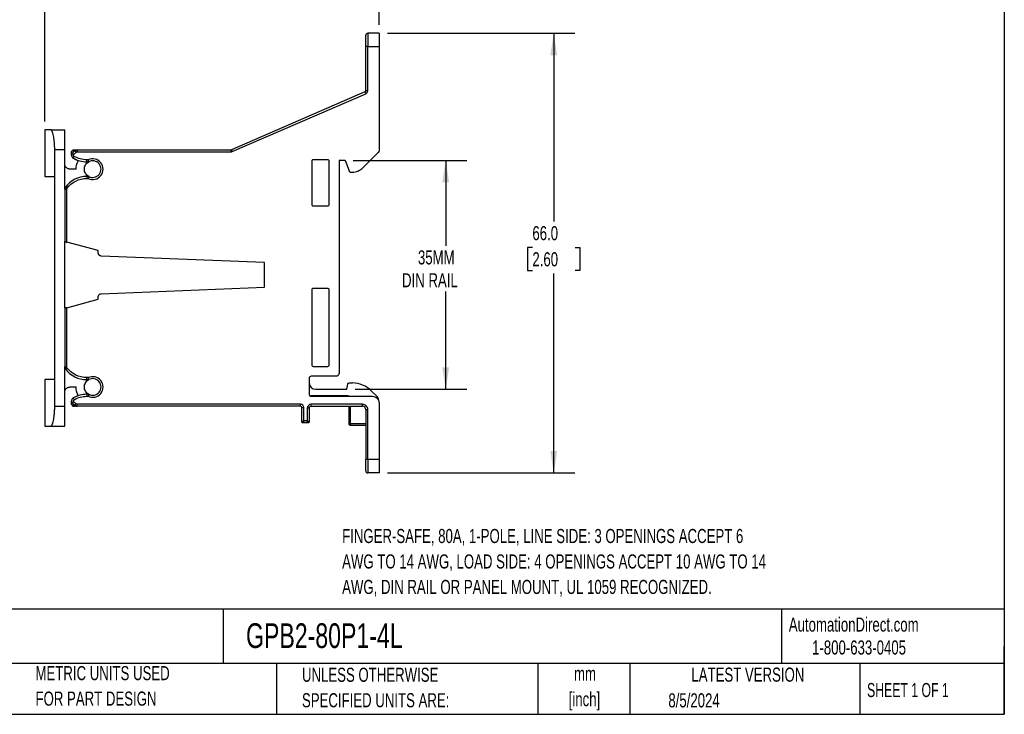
# Model space of a CAD drawing. Header units: millimetres. Extents: x 6 to 273, y 6 to 210.
# Tile 3 of 6: x 125 to 273, y 6 to 111. Entities that reach past the tile are written whole.
import ezdxf

# ---------------------------------------------------------------- set-up
doc = ezdxf.new("R2010")
doc.units = ezdxf.units.MM
doc.layers.add('DIMENSIONS', color=140, linetype='Continuous', lineweight=25)
doc.layers.add('TEXT', color=140, linetype='Continuous', lineweight=25)
doc.styles.add('SLDTEXTSTYLE0', font='TXT', dxfattribs={"width": 0.7})
doc.styles.add('SLDTEXTSTYLE1', font='TXT', dxfattribs={"width": 0.65})
doc.dimstyles.new('SLDDIMSTYLE0', dxfattribs={"dimtxt": 2.158008, "dimasz": 3.302, "dimexe": 0, "dimexo": 0.0625, "dimgap": 0.539502, "dimtad": 0, "dimtih": 1, "dimtoh": 1, "dimrnd": 1e-09, "dimzin": 4, "dimdsep": 46, "dimtxsty": 'SLDTEXTSTYLE0', "dimsah": 1, "dimcen": 0.09, "dimadec": 0, "dimazin": 1, "dimtfac": 1, "dimtofl": 0, "dimtmove": 0, "dimatfit": 3, "dimfxl": 0, "dimfrac": 2, "dimtolj": 1, "dimtzin": 12, "dimarcsym": 0})
doc.dimstyles.new('SLDDIMSTYLE2', dxfattribs={"dimtxt": 2.158008, "dimasz": 3.302, "dimexe": 0, "dimexo": 0.0625, "dimgap": 0.539502, "dimtad": 0, "dimtih": 1, "dimtoh": 1, "dimrnd": 1e-09, "dimzin": 12, "dimdsep": 46, "dimtxsty": 'SLDTEXTSTYLE0', "dimsah": 1, "dimcen": 0.09, "dimadec": 0, "dimazin": 3, "dimtfac": 1, "dimtofl": 0, "dimtmove": 0, "dimatfit": 3, "dimfxl": 0, "dimfrac": 2, "dimtolj": 1, "dimtzin": 12, "dimarcsym": 0})

# ---------------------------------------------------------------- blocks, each defined once
blk = doc.blocks.new('_D_5')
at = {"layer": 'DIMENSIONS'}
for p, q in [((175.27, 89.48), (192.37, 89.48)), ((189.19, 89.48), (189.19, 76.69)), ((189.19, 55.13), (189.19, 69.83)), ((175.61, 55.13), (192.37, 55.13))]:
    blk.add_line(p, q, dxfattribs=at)
for points in [[(189.19, 89.48), (188.68, 86.18), (189.7, 86.18)], [(189.19, 55.13), (189.7, 58.43), (188.68, 58.43)]]:
    blk.add_solid(points, dxfattribs=at)
at = {"layer": 'DIMENSIONS', "char_height": 2.117, "attachment_point": 1, "style": 'SLDTEXTSTYLE0'}
for s, insert in [('35MM', (185.02, 75.99)), ('DIN RAIL', (182.63, 72.56))]:
    blk.add_mtext(s, dxfattribs=dict(at, insert=insert))
blk = doc.blocks.new('_D_6')
at = {"layer": 'DIMENSIONS'}
for p, q in [((180.46, 108.58), (208.58, 108.58)), ((205.41, 108.58), (205.41, 80.33)), ((202.2, 76.42), (201.48, 76.42)), ((201.48, 76.42), (201.48, 72.99)), ((208.62, 76.42), (209.34, 76.42)), ((209.34, 76.42), (209.34, 72.99)), ((201.48, 72.99), (202.2, 72.99)), ((205.41, 42.58), (205.41, 72.5)), ((209.34, 72.99), (208.62, 72.99)), ((180.46, 42.58), (208.58, 42.58))]:
    blk.add_line(p, q, dxfattribs=at)
for points in [[(205.41, 108.58), (204.9, 105.28), (205.92, 105.28)], [(205.41, 42.58), (205.92, 45.88), (204.9, 45.88)]]:
    blk.add_solid(points, dxfattribs=at)
at = {"layer": 'DIMENSIONS', "char_height": 2.117, "attachment_point": 1, "style": 'SLDTEXTSTYLE0'}
for s, insert in [('66.0', (202.2, 79.63)), ('2.60', (202.2, 75.71))]:
    blk.add_mtext(s, dxfattribs=dict(at, insert=insert))
blk = doc.blocks.new('_D_7')
at = {"layer": 'DIMENSIONS'}
for p, q in [((128.99, 95.35), (128.99, 127.76)), ((179.19, 109.85), (179.19, 127.76)), ((128.99, 124.58), (147.58, 124.58)), ((150.5, 124.58), (149.77, 124.58)), ((149.77, 124.58), (149.77, 121.15)), ((156.91, 124.58), (157.64, 124.58)), ((157.64, 124.58), (157.64, 121.15)), ((179.19, 124.58), (159.84, 124.58)), ((149.77, 121.15), (150.5, 121.15)), ((157.64, 121.15), (156.91, 121.15))]:
    blk.add_line(p, q, dxfattribs=at)
for points in [[(128.99, 124.58), (132.29, 124.07), (132.29, 125.09)], [(179.19, 124.58), (175.89, 125.09), (175.89, 124.07)]]:
    blk.add_solid(points, dxfattribs=at)
at = {"layer": 'DIMENSIONS', "char_height": 2.117, "attachment_point": 1, "style": 'SLDTEXTSTYLE0'}
for s, insert in [('50.2', (150.5, 127.79)), ('1.98', (150.5, 123.88))]:
    blk.add_mtext(s, dxfattribs=dict(at, insert=insert))

msp = doc.modelspace()

# ---------------------------------------------------------------- linework, layer by layer
for p, q in [((177.487, 108.581), (177.487, 106.581)), ((179.187, 108.581), (177.487, 108.581)), ((179.187, 108.581), (179.187, 106.581)), ((177.187, 99.963), (177.187, 106.581)), ((177.487, 106.581), (177.187, 106.581)), ((177.487, 99.963), (177.487, 106.581)), ((177.487, 106.581), (179.187, 106.581)), ((179.187, 106.581), (179.187, 91.031)), ((177.067, 99.779), (157.025, 91.098)), ((157.145, 90.822), (177.186, 99.504)), ((177.067, 99.779), (177.186, 99.504)), ((177.187, 99.963), (177.487, 99.963)), ((128.987, 94.081), (128.987, 87.081)), ((129.894, 94.081), (131.987, 94.081)), ((131.987, 91.081), (130.487, 91.081)), ((130.487, 87.081), (130.487, 91.081)), ((131.987, 85.173), (131.987, 91.081)), ((133.123, 90.567), (132.937, 90.567)), ((133.091, 90.935), (133.084, 90.928)), ((133.084, 90.928), (133.479, 90.928)), ((133.091, 90.935), (133.487, 90.935)), ((133.149, 90.599), (133.372, 90.398)), ((133.511, 90.956), (133.709, 90.731)), ((133.842, 91.081), (133.842, 90.781)), ((133.842, 91.081), (156.946, 91.081)), ((133.842, 90.781), (156.946, 90.781)), ((156.946, 91.081), (156.946, 90.781)), ((157.025, 91.098), (157.145, 90.822)), ((179.041, 90.678), (176.63, 88.267)), ((133.267, 89.833), (133.419, 90.091)), ((135.522, 89.581), (135.294, 89.581)), ((135.294, 89.281), (135.294, 89.581)), ((135.294, 89.281), (135.594, 89.281)), ((169.087, 89.381), (169.087, 82.881)), ((171.487, 89.581), (169.287, 89.581)), ((171.687, 82.881), (171.687, 89.381)), ((173.997, 89.481), (173.187, 89.481)), ((173.187, 89.481), (173.187, 57.581)), ((174.721, 87.879), (174.185, 89.35)), ((133.687, 88.181), (132.787, 88.181)), ((175.216, 87.681), (175.003, 87.681)), ((130.487, 56.581), (130.487, 87.081)), ((135.594, 87.081), (135.294, 87.081)), ((135.294, 87.081), (135.294, 86.781)), ((135.294, 86.781), (135.522, 86.781)), ((131.987, 85.173), (132.287, 85.173)), ((131.987, 85.173), (131.987, 77.306)), ((132.086, 85.472), (132.327, 85.292)), ((132.287, 77.225), (132.287, 85.173)), ((169.287, 82.681), (171.487, 82.681)), ((131.987, 67.306), (131.987, 77.306)), ((136.987, 75.956), (132.287, 77.225)), ((136.987, 75.724), (136.987, 75.956)), ((161.987, 74.156), (137.47, 75.137)), ((161.987, 70.456), (161.987, 74.156)), ((137.47, 69.476), (161.987, 70.456)), ((169.087, 70.081), (169.087, 58.781)), ((171.487, 70.281), (169.287, 70.281)), ((171.687, 58.781), (171.687, 70.081)), ((132.287, 67.387), (136.987, 68.656)), ((136.987, 68.656), (136.987, 68.889)), ((131.987, 67.306), (131.987, 58.49)), ((132.287, 58.49), (132.287, 67.387)), ((131.987, 58.49), (132.287, 58.49)), ((131.987, 52.581), (131.987, 58.49)), ((132.086, 58.191), (132.327, 58.37)), ((169.287, 58.581), (171.487, 58.581)), ((128.987, 56.581), (128.987, 49.581)), ((130.487, 52.581), (130.487, 56.581)), ((135.522, 56.881), (135.294, 56.881)), ((135.294, 56.581), (135.294, 56.881)), ((135.294, 56.581), (135.594, 56.581)), ((168.687, 56.781), (168.687, 54.381)), ((172.687, 57.081), (168.987, 57.081)), ((132.787, 55.481), (133.687, 55.481)), ((169.687, 55.131), (174.337, 55.131)), ((174.337, 55.131), (174.476, 55.916)), ((174.673, 56.081), (175.187, 56.081)), ((178.016, 54.91), (178.894, 54.031)), ((133.149, 53.063), (133.372, 53.265)), ((133.267, 53.83), (133.419, 53.571)), ((135.594, 54.381), (135.294, 54.381)), ((135.294, 54.381), (135.294, 54.081)), ((135.294, 54.081), (135.522, 54.081)), ((168.987, 54.131), (168.862, 54.111)), ((174.487, 54.131), (168.987, 54.131)), ((168.987, 54.131), (168.987, 54.081)), ((168.987, 54.081), (178.187, 54.081)), ((174.487, 54.081), (174.487, 54.131)), ((130.487, 52.581), (131.987, 52.581)), ((132.937, 53.095), (133.123, 53.095)), ((133.084, 52.735), (133.091, 52.728)), ((133.479, 52.735), (133.084, 52.735)), ((133.487, 52.728), (133.091, 52.728)), ((133.511, 52.706), (133.709, 52.931)), ((167.387, 52.881), (133.842, 52.881)), ((133.842, 52.581), (133.842, 52.881)), ((167.387, 52.581), (133.842, 52.581)), ((167.387, 52.581), (167.387, 52.881)), ((167.587, 50.281), (167.587, 52.381)), ((167.587, 52.381), (167.887, 52.381)), ((167.887, 50.381), (167.887, 52.381)), ((168.387, 52.281), (168.387, 50.381)), ((168.687, 52.281), (168.387, 52.281)), ((168.687, 52.281), (168.687, 50.281)), ((176.687, 52.881), (168.987, 52.881)), ((168.987, 52.581), (168.987, 52.881)), ((168.987, 52.581), (176.687, 52.581)), ((174.687, 49.931), (174.687, 52.581)), ((174.887, 49.931), (174.887, 52.581)), ((176.687, 52.581), (176.687, 52.881)), ((177.187, 52.081), (177.187, 44.581)), ((177.187, 52.081), (177.487, 52.081)), ((177.487, 44.581), (177.487, 52.081)), ((179.187, 53.081), (179.187, 44.581)), ((168.387, 50.381), (167.887, 50.381)), ((129.894, 49.581), (131.987, 49.581)), ((168.487, 50.081), (167.787, 50.081)), ((177.187, 49.931), (174.887, 49.931)), ((174.887, 49.731), (177.187, 49.731)), ((177.487, 44.581), (177.187, 44.581)), ((179.187, 44.581), (177.487, 44.581)), ((177.487, 44.581), (177.487, 42.581)), ((179.187, 42.581), (177.487, 42.581))]:
    msp.add_line(p, q)
for centre, radius, start, end in [((177.487, 108.281), 0.3, 90, 180), ((176.987, 99.963), 0.2, 293.42073, 0), ((133.437, 90.574), 0.5, 135, 180.8087), ((133.937, 90.581), 1, 180.8087, 205.33187), ((133.52, 90.264), 0.5, 137.88456, 239.55701), ((133.444, 90.581), 0.5, 90, 135), ((136.487, 87.581), 4.5, 131.41018, 137.88456), ((133.842, 90.581), 0.5, 90, 131.41018), ((156.946, 91.281), 0.2, 270, 293.42073), ((135.294, 93.281), 4, 239.55701, 270), ((133.937, 90.581), 1, 229.60487, 257.0519), ((136.187, 88.181), 1.25, 241.64236, 118.35764), ((135.294, 83.081), 4, 90, 143.30187), ((132.487, 85.173), 0.5, 143.30187, 180), ((132.487, 58.49), 0.5, 180, 216.69813), ((135.294, 60.581), 4, 216.69813, 270), ((136.187, 55.481), 1.25, 241.64236, 118.35764), ((169.687, 56.131), 1, 182.86598, 270), ((175.187, 52.081), 4, 45, 90), ((133.937, 53.081), 1, 154.90172, 179.1913), ((133.52, 53.399), 0.5, 120.44299, 222.11544), ((135.294, 50.381), 4, 90, 120.44299), ((133.937, 53.081), 1, 102.9481, 130.39513), ((178.187, 53.324), 1, 0, 45), ((133.437, 53.088), 0.5, 179.1913, 225), ((133.444, 53.081), 0.5, 225, 270), ((136.487, 56.081), 4.5, 222.11544, 228.58982), ((133.842, 53.081), 0.5, 228.58982, 270), ((167.387, 52.381), 0.2, 0, 90), ((168.987, 52.281), 0.3, 90, 180), ((176.687, 52.081), 0.5, 0, 90), ((174.887, 49.931), 0.2, 225, 270), ((177.487, 42.881), 0.3, 180, 270)]:
    msp.add_arc(centre, radius, start, end)
for points, knots in [([(177.187, 106.581), (177.187, 106.624), (177.187, 106.71), (177.187, 106.837), (177.187, 106.963), (177.187, 107.086), (177.187, 107.276), (177.187, 107.522), (177.187, 107.791), (177.187, 108.013), (177.187, 108.152), (177.187, 108.232), (177.187, 108.274), (177.187, 108.279), (177.187, 108.281)], [0, 0, 0, 0, 0.0482817, 0.0961655, 0.1439265, 0.1918418, 0.2401859, 0.3700167, 0.5000484, 0.6298793, 0.7599111, 0.8401113, 0.9197129, 1, 1, 1, 1]), ([(177.186, 99.504), (177.276, 99.543), (177.352, 99.607), (177.459, 99.77), (177.487, 99.865), (177.487, 99.963)], [0, 0, 0, 0, 0.5, 0.5, 1, 1, 1, 1]), ([(130.487, 91.081), (130.487, 91.137), (130.487, 91.248), (130.484, 91.414), (130.479, 91.578), (130.471, 91.74), (130.462, 91.9), (130.451, 92.059), (130.428, 92.346), (130.382, 92.745), (130.303, 93.204), (130.209, 93.584), (130.123, 93.819), (130.052, 93.955), (129.999, 94.028), (129.946, 94.073), (129.911, 94.079), (129.894, 94.081)], [0, 0, 0, 0, 0.0351953, 0.0701304, 0.1049174, 0.13967, 0.1745021, 0.2095267, 0.2448553, 0.368736, 0.4931883, 0.6192895, 0.7457726, 0.8096514, 0.8729067, 0.9361518, 1, 1, 1, 1]), ([(131.987, 91.081), (131.987, 91.474), (131.987, 91.867), (131.987, 92.592), (131.987, 92.925), (131.987, 93.48), (131.987, 93.703), (131.987, 94.003), (131.987, 94.081), (131.987, 94.081)], [0, 0, 0, 0, 0.25, 0.25, 0.5, 0.5, 0.75, 0.75, 1, 1, 1, 1]), ([(133.419, 90.091), (133.368, 90.121), (133.331, 90.175), (133.314, 90.292), (133.332, 90.354), (133.372, 90.398)], [0, 0, 0, 0, 0.5, 0.5, 1, 1, 1, 1]), ([(133.444, 91.081), (133.445, 91.081), (133.447, 91.081), (133.462, 91.081), (133.487, 91.081), (133.522, 91.081), (133.566, 91.081), (133.621, 91.081), (133.686, 91.081), (133.76, 91.081), (133.817, 91.081), (133.846, 91.081)], [0, 0, 0, 0, 0.1109893, 0.2219877, 0.3330045, 0.4440486, 0.5551293, 0.6662557, 0.7774369, 0.888682, 1, 1, 1, 1]), ([(133.709, 90.731), (133.719, 90.739), (133.738, 90.754), (133.77, 90.77), (133.805, 90.78), (133.83, 90.781), (133.842, 90.781)], [0, 0, 0, 0, 0.2497143, 0.4997122, 0.7499874, 1, 1, 1, 1]), ([(132.787, 88.181), (132.762, 88.182), (132.712, 88.183), (132.637, 88.194), (132.564, 88.212), (132.465, 88.246), (132.345, 88.308), (132.218, 88.412), (132.114, 88.539), (132.041, 88.681), (131.995, 88.83), (131.99, 88.931), (131.987, 88.981)], [0, 0, 0, 0, 0.060243, 0.1199994, 0.1798082, 0.2402069, 0.3699548, 0.5001294, 0.6298775, 0.7600523, 0.8799221, 1, 1, 1, 1]), ([(133.989, 89.373), (133.963, 89.422), (133.932, 89.477), (133.93, 89.539), (133.929, 89.546)], [0, 0, 0, 0, 0.8786643, 1, 1, 1, 1]), ([(135.594, 87.081), (135.396, 87.188), (135.229, 87.348), (134.999, 87.733), (134.937, 87.957), (134.937, 88.405), (134.999, 88.629), (135.229, 89.014), (135.396, 89.175), (135.594, 89.281)], [0, 0, 0, 0, 0.25, 0.25, 0.5, 0.5, 0.75, 0.75, 1, 1, 1, 1]), ([(135.522, 86.781), (135.838, 86.631), (136.196, 86.592), (136.879, 86.75), (137.183, 86.943), (137.619, 87.491), (137.737, 87.831), (137.737, 88.532), (137.619, 88.871), (137.183, 89.42), (136.879, 89.612), (136.196, 89.77), (135.838, 89.732), (135.522, 89.581)], [0, 0, 0, 0, 0.1666667, 0.1666667, 0.3333333, 0.3333333, 0.5, 0.5, 0.6666667, 0.6666667, 0.8333333, 0.8333333, 1, 1, 1, 1]), ([(135.594, 89.281), (135.593, 89.282), (135.593, 89.284), (135.589, 89.301), (135.582, 89.328), (135.571, 89.372), (135.551, 89.453), (135.533, 89.533), (135.522, 89.581)], [0, 0, 0, 0, 0.1156897, 0.2360371, 0.3612731, 0.4916026, 0.6888567, 1, 1, 1, 1]), ([(169.287, 89.581), (169.235, 89.581), (169.183, 89.56), (169.109, 89.486), (169.087, 89.434), (169.087, 89.381)], [0, 0, 0, 0, 0.5, 0.5, 1, 1, 1, 1]), ([(171.687, 89.381), (171.687, 89.434), (171.666, 89.486), (171.592, 89.56), (171.54, 89.581), (171.487, 89.581)], [0, 0, 0, 0, 0.5, 0.5, 1, 1, 1, 1]), ([(174.185, 89.35), (174.18, 89.362), (174.169, 89.387), (174.144, 89.42), (174.108, 89.45), (174.059, 89.476), (174.018, 89.48), (173.997, 89.481)], [0, 0, 0, 0, 0.16732865, 0.33178405, 0.50046472, 0.74947287, 1, 1, 1, 1]), ([(175.003, 87.681), (174.941, 87.681), (174.881, 87.701), (174.78, 87.771), (174.742, 87.821), (174.721, 87.879)], [0, 0, 0, 0, 0.5, 0.5, 1, 1, 1, 1]), ([(176.63, 88.267), (176.445, 88.082), (176.223, 87.934), (175.739, 87.733), (175.478, 87.681), (175.216, 87.681)], [0, 0, 0, 0, 0.5, 0.5, 1, 1, 1, 1]), ([(135.594, 87.081), (135.593, 87.08), (135.593, 87.078), (135.589, 87.062), (135.582, 87.036), (135.573, 86.999), (135.562, 86.953), (135.548, 86.894), (135.534, 86.834), (135.525, 86.794), (135.522, 86.781)], [0, 0, 0, 0, 0.11206859, 0.23097682, 0.35695633, 0.49025087, 0.60209878, 0.74360659, 0.91912311, 1, 1, 1, 1]), ([(132.287, 85.173), (132.288, 85.184), (132.289, 85.205), (132.296, 85.236), (132.309, 85.266), (132.321, 85.284), (132.327, 85.292)], [0, 0, 0, 0, 0.2498264, 0.4998254, 0.749994, 1, 1, 1, 1]), ([(169.087, 82.881), (169.087, 82.829), (169.109, 82.777), (169.183, 82.703), (169.235, 82.681), (169.287, 82.681)], [0, 0, 0, 0, 0.5, 0.5, 1, 1, 1, 1]), ([(171.487, 82.681), (171.54, 82.681), (171.592, 82.703), (171.666, 82.777), (171.687, 82.829), (171.687, 82.881)], [0, 0, 0, 0, 0.5, 0.5, 1, 1, 1, 1]), ([(131.987, 77.306), (131.988, 77.306), (131.989, 77.306), (132, 77.303), (132.018, 77.298), (132.043, 77.291), (132.086, 77.28), (132.164, 77.258), (132.242, 77.237), (132.287, 77.225)], [0, 0, 0, 0, 0.0947476, 0.1918763, 0.2915404, 0.3938828, 0.4990355, 0.7088829, 1, 1, 1, 1]), ([(137.47, 75.137), (137.449, 75.139), (137.407, 75.142), (137.344, 75.16), (137.283, 75.186), (137.224, 75.223), (137.168, 75.269), (137.115, 75.329), (137.064, 75.405), (137.025, 75.494), (136.994, 75.602), (136.99, 75.679), (136.987, 75.724)], [0, 0, 0, 0, 0.0749893, 0.1521291, 0.2318508, 0.3145457, 0.4005643, 0.4902182, 0.6009901, 0.7254934, 0.8386901, 1, 1, 1, 1]), ([(169.287, 70.281), (169.235, 70.281), (169.183, 70.26), (169.109, 70.186), (169.087, 70.134), (169.087, 70.081)], [0, 0, 0, 0, 0.5, 0.5, 1, 1, 1, 1]), ([(171.687, 70.081), (171.687, 70.134), (171.666, 70.186), (171.592, 70.26), (171.54, 70.281), (171.487, 70.281)], [0, 0, 0, 0, 0.5, 0.5, 1, 1, 1, 1]), ([(136.987, 68.889), (136.988, 68.913), (136.989, 68.958), (136.999, 69.02), (137.011, 69.071), (137.032, 69.134), (137.064, 69.208), (137.128, 69.304), (137.218, 69.392), (137.341, 69.459), (137.428, 69.47), (137.47, 69.476)], [0, 0, 0, 0, 0.0868479, 0.1616387, 0.224372, 0.2750502, 0.3996361, 0.5105617, 0.6859655, 0.8481198, 1, 1, 1, 1]), ([(132.287, 67.387), (132.271, 67.383), (132.239, 67.374), (132.195, 67.363), (132.157, 67.352), (132.125, 67.344), (132.098, 67.336), (132.053, 67.324), (132.001, 67.31), (131.992, 67.308), (131.987, 67.306)], [0, 0, 0, 0, 0.10689245, 0.20461097, 0.29315776, 0.37253771, 0.44275956, 0.50383796, 0.75993763, 1, 1, 1, 1]), ([(132.327, 58.37), (132.321, 58.379), (132.309, 58.397), (132.296, 58.426), (132.288, 58.458), (132.288, 58.479), (132.287, 58.49)], [0, 0, 0, 0, 0.2498264, 0.4998254, 0.749994, 1, 1, 1, 1]), ([(169.087, 58.781), (169.087, 58.729), (169.109, 58.677), (169.183, 58.603), (169.235, 58.581), (169.287, 58.581)], [0, 0, 0, 0, 0.5, 0.5, 1, 1, 1, 1]), ([(171.487, 58.581), (171.54, 58.581), (171.592, 58.603), (171.666, 58.677), (171.687, 58.729), (171.687, 58.781)], [0, 0, 0, 0, 0.5, 0.5, 1, 1, 1, 1]), ([(135.594, 54.381), (135.396, 54.488), (135.229, 54.648), (134.999, 55.033), (134.937, 55.257), (134.937, 55.705), (134.999, 55.929), (135.229, 56.314), (135.396, 56.475), (135.594, 56.581)], [0, 0, 0, 0, 0.25, 0.25, 0.5, 0.5, 0.75, 0.75, 1, 1, 1, 1]), ([(135.522, 54.081), (135.838, 53.931), (136.196, 53.892), (136.879, 54.05), (137.183, 54.243), (137.619, 54.791), (137.737, 55.131), (137.737, 55.832), (137.619, 56.171), (137.183, 56.72), (136.879, 56.912), (136.196, 57.07), (135.838, 57.032), (135.522, 56.881)], [0, 0, 0, 0, 0.1666667, 0.1666667, 0.3333333, 0.3333333, 0.5, 0.5, 0.6666667, 0.6666667, 0.8333333, 0.8333333, 1, 1, 1, 1]), ([(135.594, 56.581), (135.593, 56.582), (135.593, 56.584), (135.589, 56.601), (135.582, 56.628), (135.571, 56.672), (135.551, 56.753), (135.533, 56.833), (135.522, 56.881)], [0, 0, 0, 0, 0.11568974, 0.23603708, 0.36127308, 0.49160262, 0.68885669, 1, 1, 1, 1]), ([(168.987, 57.081), (168.909, 57.081), (168.831, 57.049), (168.72, 56.938), (168.687, 56.86), (168.687, 56.781)], [0, 0, 0, 0, 0.5, 0.5, 1, 1, 1, 1]), ([(173.187, 57.581), (173.187, 57.45), (173.133, 57.32), (172.948, 57.135), (172.818, 57.081), (172.687, 57.081)], [0, 0, 0, 0, 0.5, 0.5, 1, 1, 1, 1]), ([(131.987, 54.681), (131.988, 54.707), (131.989, 54.757), (132, 54.831), (132.018, 54.905), (132.052, 55.004), (132.114, 55.124), (132.218, 55.251), (132.345, 55.355), (132.487, 55.428), (132.636, 55.473), (132.737, 55.479), (132.787, 55.481)], [0, 0, 0, 0, 0.06024298, 0.11999942, 0.17980823, 0.24020692, 0.36995475, 0.50012944, 0.62987746, 0.76005234, 0.87992209, 1, 1, 1, 1]), ([(174.476, 55.916), (174.484, 55.962), (174.508, 56.005), (174.58, 56.064), (174.626, 56.081), (174.673, 56.081)], [0, 0, 0, 0, 0.5, 0.5, 1, 1, 1, 1]), ([(133.372, 53.265), (133.332, 53.309), (133.314, 53.371), (133.331, 53.488), (133.368, 53.541), (133.419, 53.571)], [0, 0, 0, 0, 0.5, 0.5, 1, 1, 1, 1]), ([(133.93, 54.133), (133.93, 54.135), (133.934, 54.191), (133.962, 54.241), (133.989, 54.29)], [0, 0, 0, 0, 0.0354211, 1, 1, 1, 1]), ([(135.594, 54.381), (135.593, 54.38), (135.593, 54.378), (135.589, 54.362), (135.582, 54.336), (135.573, 54.299), (135.562, 54.253), (135.548, 54.194), (135.534, 54.134), (135.525, 54.094), (135.522, 54.081)], [0, 0, 0, 0, 0.11206859, 0.23097682, 0.35695633, 0.49025087, 0.60209878, 0.74360659, 0.91912311, 1, 1, 1, 1]), ([(168.687, 54.381), (168.688, 54.361), (168.69, 54.322), (168.708, 54.266), (168.736, 54.214), (168.774, 54.168), (168.821, 54.129), (168.874, 54.101), (168.931, 54.084), (168.968, 54.082), (168.987, 54.081)], [0, 0, 0, 0, 0.1270036, 0.2493606, 0.3721245, 0.5003005, 0.6287149, 0.7601226, 0.879338, 1, 1, 1, 1]), ([(174.677, 54.081), (174.663, 54.089), (174.605, 54.122), (174.538, 54.127), (174.487, 54.131)], [0, 0, 0, 0, 0.24076673, 1, 1, 1, 1]), ([(178.187, 54.081), (178.449, 54.081), (178.709, 53.974), (179.08, 53.603), (179.187, 53.343), (179.187, 53.081)], [0, 0, 0, 0, 0.5, 0.5, 1, 1, 1, 1]), ([(129.894, 49.581), (129.904, 49.582), (129.924, 49.584), (129.954, 49.599), (129.984, 49.622), (130.014, 49.656), (130.044, 49.699), (130.075, 49.751), (130.13, 49.863), (130.209, 50.078), (130.303, 50.459), (130.382, 50.917), (130.432, 51.353), (130.46, 51.721), (130.476, 52.003), (130.486, 52.29), (130.487, 52.484), (130.487, 52.581)], [0, 0, 0, 0, 0.0366007, 0.0729207, 0.1090729, 0.1451718, 0.1813325, 0.2176693, 0.2542951, 0.3807674, 0.5068791, 0.6313156, 0.7552117, 0.8168073, 0.8777325, 0.9385939, 1, 1, 1, 1]), ([(131.987, 49.581), (131.987, 49.581), (131.987, 49.659), (131.987, 49.96), (131.987, 50.182), (131.987, 50.738), (131.987, 51.07), (131.987, 51.796), (131.987, 52.189), (131.987, 52.581)], [0, 0, 0, 0, 0.25, 0.25, 0.5, 0.5, 0.75, 0.75, 1, 1, 1, 1]), ([(133.846, 52.581), (133.817, 52.581), (133.76, 52.581), (133.686, 52.581), (133.621, 52.581), (133.566, 52.581), (133.522, 52.581), (133.487, 52.581), (133.462, 52.581), (133.447, 52.581), (133.445, 52.581), (133.444, 52.581)], [0, 0, 0, 0, 0.111318, 0.2225631, 0.3337443, 0.4448707, 0.5559514, 0.6669955, 0.7780123, 0.8890107, 1, 1, 1, 1]), ([(133.842, 52.881), (133.83, 52.882), (133.805, 52.883), (133.77, 52.893), (133.737, 52.908), (133.719, 52.924), (133.709, 52.931)], [0, 0, 0, 0, 0.2497143, 0.4997122, 0.7499874, 1, 1, 1, 1]), ([(167.887, 52.381), (167.887, 52.514), (167.835, 52.641), (167.647, 52.829), (167.52, 52.881), (167.387, 52.881)], [0, 0, 0, 0, 0.5, 0.5, 1, 1, 1, 1]), ([(177.487, 52.081), (177.487, 52.293), (177.403, 52.497), (177.103, 52.797), (176.899, 52.881), (176.687, 52.881)], [0, 0, 0, 0, 0.5, 0.5, 1, 1, 1, 1]), ([(167.587, 50.281), (167.588, 50.282), (167.589, 50.282), (167.6, 50.286), (167.616, 50.291), (167.64, 50.299), (167.683, 50.313), (167.762, 50.34), (167.842, 50.366), (167.887, 50.381)], [0, 0, 0, 0, 0.0916392, 0.1855198, 0.2818582, 0.3808545, 0.4826931, 0.7053247, 1, 1, 1, 1]), ([(167.787, 50.081), (167.735, 50.081), (167.683, 50.103), (167.609, 50.177), (167.587, 50.229), (167.587, 50.281)], [0, 0, 0, 0, 0.5, 0.5, 1, 1, 1, 1]), ([(167.887, 50.381), (167.882, 50.365), (167.871, 50.332), (167.856, 50.287), (167.843, 50.247), (167.832, 50.214), (167.822, 50.185), (167.807, 50.142), (167.791, 50.093), (167.789, 50.085), (167.787, 50.081)], [0, 0, 0, 0, 0.10962104, 0.21083341, 0.30364838, 0.38808185, 0.46415629, 0.53190379, 0.77331628, 1, 1, 1, 1]), ([(168.387, 50.381), (168.404, 50.376), (168.436, 50.365), (168.482, 50.35), (168.521, 50.337), (168.555, 50.326), (168.583, 50.316), (168.626, 50.301), (168.675, 50.285), (168.683, 50.283), (168.687, 50.281)], [0, 0, 0, 0, 0.109621, 0.2108334, 0.3036484, 0.3880819, 0.4641563, 0.5319038, 0.7733163, 1, 1, 1, 1]), ([(168.487, 50.081), (168.487, 50.082), (168.487, 50.083), (168.483, 50.094), (168.477, 50.111), (168.47, 50.134), (168.455, 50.177), (168.429, 50.256), (168.402, 50.336), (168.387, 50.381)], [0, 0, 0, 0, 0.0916392, 0.1855198, 0.2818582, 0.3808545, 0.4826931, 0.7053247, 1, 1, 1, 1]), ([(168.687, 50.281), (168.687, 50.229), (168.666, 50.177), (168.592, 50.103), (168.54, 50.081), (168.487, 50.081)], [0, 0, 0, 0, 0.5, 0.5, 1, 1, 1, 1]), ([(174.687, 49.931), (174.687, 49.931), (174.709, 49.931), (174.783, 49.931), (174.835, 49.931), (174.887, 49.931)], [0, 0, 0, 0, 0.5, 0.5, 1, 1, 1, 1]), ([(174.887, 49.931), (174.887, 49.879), (174.887, 49.827), (174.887, 49.753), (174.887, 49.731), (174.887, 49.731)], [0, 0, 0, 0, 0.5, 0.5, 1, 1, 1, 1]), ([(177.187, 42.881), (177.187, 42.882), (177.187, 42.884), (177.187, 42.899), (177.187, 42.923), (177.187, 42.956), (177.187, 43.023), (177.187, 43.15), (177.187, 43.371), (177.187, 43.641), (177.187, 43.912), (177.187, 44.157), (177.187, 44.368), (177.187, 44.51), (177.187, 44.581)], [0, 0, 0, 0, 0.0482817, 0.0961655, 0.1439265, 0.1918418, 0.2401859, 0.3700167, 0.5000484, 0.6298793, 0.7599111, 0.8401113, 0.9197129, 1, 1, 1, 1]), ([(179.187, 44.581), (179.187, 44.539), (179.187, 44.455), (179.187, 44.33), (179.187, 44.206), (179.187, 44.084), (179.187, 43.963), (179.187, 43.757), (179.187, 43.475), (179.187, 43.158), (179.187, 42.897), (179.187, 42.733), (179.187, 42.639), (179.187, 42.59), (179.187, 42.584), (179.187, 42.581)], [0, 0, 0, 0, 0.0402761, 0.0802426, 0.1200582, 0.159883, 0.1998773, 0.2401994, 0.3700431, 0.5000574, 0.6299012, 0.7599156, 0.8401208, 0.919721, 1, 1, 1, 1])]:
    msp.add_open_spline(points, degree=3, knots=knots)
for points in [[(129.894, 94.081), (129.291, 94.081), (128.987, 94.081), (128.987, 94.081)], [(133.372, 90.398), (133.478, 90.515), (133.591, 90.627), (133.709, 90.731)], [(156.946, 90.781), (157.014, 90.781), (157.082, 90.795), (157.145, 90.822)], [(179.187, 91.031), (179.187, 90.9), (179.133, 90.77), (179.041, 90.678)], [(135.294, 89.581), (134.634, 89.581), (133.987, 89.757), (133.419, 90.091)], [(133.687, 88.181), (133.687, 88.595), (133.792, 89.009), (133.989, 89.373)], [(128.987, 87.081), (128.987, 87.081), (129.491, 87.081), (130.487, 87.081)], [(132.327, 85.292), (133.025, 86.229), (134.125, 86.781), (135.294, 86.781)], [(135.294, 56.881), (134.125, 56.881), (133.025, 57.433), (132.327, 58.37)], [(130.487, 56.581), (129.491, 56.581), (128.987, 56.581), (128.987, 56.581)], [(133.989, 54.29), (133.792, 54.654), (133.687, 55.067), (133.687, 55.481)], [(133.709, 52.931), (133.591, 53.036), (133.478, 53.147), (133.372, 53.265)], [(133.419, 53.571), (133.987, 53.905), (134.634, 54.081), (135.294, 54.081)], [(168.987, 52.881), (168.656, 52.881), (168.387, 52.612), (168.387, 52.281)], [(128.987, 49.581), (128.987, 49.581), (129.291, 49.581), (129.894, 49.581)], [(174.746, 49.79), (174.709, 49.827), (174.687, 49.879), (174.687, 49.931)]]:
    msp.add_open_spline(points, degree=3)
at = {"layer": 'TEXT'}
for p, q in [((273.05, 209.55), (273.05, 6.35)), ((273.05, 22.126), (6.35, 22.126)), ((155.759, 22.126), (155.759, 13.97)), ((239.575, 22.126), (239.575, 13.97)), ((273.05, 6.35), (273.05, 16.51)), ((273.05, 13.97), (6.35, 13.97)), ((163.78, 13.97), (163.78, 6.35)), ((203.024, 13.97), (203.024, 6.35)), ((216.812, 13.97), (216.812, 6.35)), ((251.349, 13.97), (251.349, 6.35)), ((6.35, 6.35), (273.05, 6.35))]:
    msp.add_line(p, q, dxfattribs=at)

# ---------------------------------------------------------------- texts
for s, insert, char_height, attachment_point, style in [('FINGER-SAFE, 80A, 1-POLE, LINE SIDE: 3 OPENINGS ACCEPT 6', (173.636, 34.172), 2.11667, 1, 'SLDTEXTSTYLE0'), ('AWG TO 14 AWG, LOAD SIDE: 4 OPENINGS ACCEPT 10 AWG TO 14', (173.636, 30.35), 2.11667, 1, 'SLDTEXTSTYLE0'), ('AWG, DIN RAIL OR PANEL MOUNT, UL 1059 RECOGNIZED.', (173.636, 26.527), 2.11667, 1, 'SLDTEXTSTYLE0'), ('AutomationDirect.com', (240.695, 20.877), 2.11667, 1, 'SLDTEXTSTYLE0'), ('GPB2-80P1-4L', (159.208, 20.008), 3.70417, 1, 'SLDTEXTSTYLE0'), ('1-800-633-0405', (244.192, 17.437), 2.11667, 1, 'SLDTEXTSTYLE0'), ('METRIC UNITS USED', (127.604, 13.586), 2.11667, 1, 'SLDTEXTSTYLE0'), ('UNLESS OTHERWISE', (167.608, 13.342), 2.11667, 1, 'SLDTEXTSTYLE0'), ('LATEST VERSION', (234.552, 13.364), 2.11667, 2, 'SLDTEXTSTYLE0'), ('mm', (210.099, 13.502), 2.1167, 2, 'SLDTEXTSTYLE0'), ('SHEET 1 OF 1', (252.441, 11.051), 2.11667, 1, 'SLDTEXTSTYLE1'), ('FOR PART DESIGN', (127.604, 9.764), 2.11667, 1, 'SLDTEXTSTYLE0'), ('SPECIFIED UNITS ARE:', (167.608, 9.52), 2.11667, 1, 'SLDTEXTSTYLE0'), ('[inch]', (210.015, 9.68), 2.1167, 2, 'SLDTEXTSTYLE0'), ('8/5/2024', (222.613, 9.505), 2.1167, 1, 'SLDTEXTSTYLE0')]:
    msp.add_mtext(s, dxfattribs=dict(at, insert=insert, char_height=char_height, attachment_point=attachment_point, style=style))

# ---------------------------------------------------------------- dimensions: what is measured, and where the dimension line sits
at = {"layer": 'DIMENSIONS'}
dim = msp.add_linear_dim(base=(179.187, 124.582), p1=(128.987, 94.081), p2=(179.187, 108.581), dimstyle='SLDDIMSTYLE2', dxfattribs=at)
dim.commit()
dim.dimension.update_dxf_attribs({"geometry": '_D_7', "text_midpoint": (153.706, 124.582), "dimtype": 160})
dim = msp.add_linear_dim(base=(205.41, 42.581), p1=(179.187, 108.581), p2=(179.187, 42.581), angle=90, dimstyle='SLDDIMSTYLE0', dxfattribs=at)
dim.commit()
dim.dimension.update_dxf_attribs({"geometry": '_D_6', "text_midpoint": (205.41, 76.415), "dimtype": 160})
dim = msp.add_linear_dim(base=(189.191, 55.131), p1=(173.997, 89.481), p2=(174.337, 55.131), angle=90, text='35MM\\PDIN RAIL', dimstyle='SLDDIMSTYLE2', dxfattribs=at)
dim.commit()
dim.dimension.update_dxf_attribs({"geometry": '_D_5', "text_midpoint": (189.191, 73.265), "dimtype": 160})

doc.saveas('drawing.dxf')
